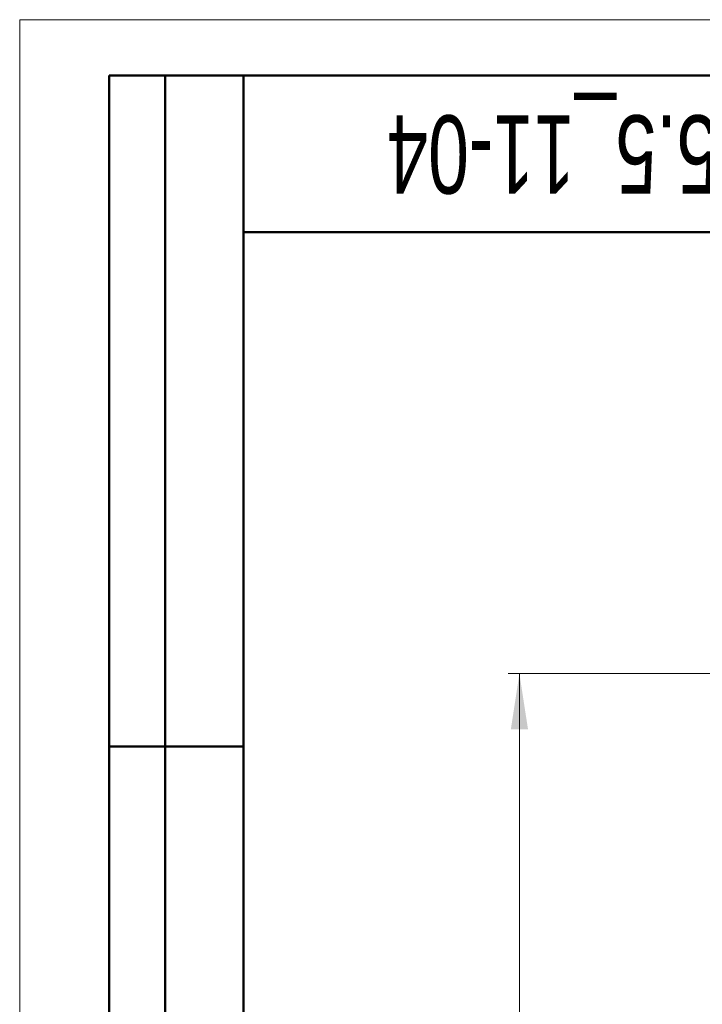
# Model space of a CAD drawing. Header units: millimetres. Extents: x 0 to 420, y 0 to 297.
# Tile 13 of 20: x 0 to 61, y 209 to 297. Entities that reach past the tile are written whole.
import ezdxf

# ---------------------------------------------------------------- set-up
doc = ezdxf.new("R2010")
doc.units = ezdxf.units.MM
doc.styles.add('SLDTEXTSTYLE0', font='TXT', dxfattribs={"width": 0.7, "bigfont": 'bigfont'})
doc.styles.add('SLDTEXTSTYLE1', font='TXT', dxfattribs={"width": 0.7})
doc.dimstyles.new('SLDDIMSTYLE0', dxfattribs={"dimtxt": 5, "dimasz": 5, "dimexe": 0, "dimexo": 0.0625, "dimgap": 1.25, "dimtad": 2, "dimdec": 1, "dimlfac": 2, "dimrnd": 1e-09, "dimzin": 12, "dimdsep": 46, "dimtxsty": 'SLDTEXTSTYLE1', "dimsah": 1, "dimcen": 0.09, "dimadec": 0, "dimazin": 3, "dimtfac": 1, "dimtdec": 3, "dimtofl": 0, "dimtmove": 0, "dimatfit": 3, "dimfxl": 1, "dimfrac": 2, "dimtolj": 1, "dimtzin": 12, "dimarcsym": 0})

# ---------------------------------------------------------------- blocks, each defined once
blk = doc.blocks.new('_D_1')
at = {"color": 7, "linetype": 'Continuous', "lineweight": 0}
for p, q in [((76.158, 238.523), (43.666, 238.523)), ((44.666, 238.523), (44.666, 84.648)), ((71.408, 84.648), (43.666, 84.648))]:
    blk.add_line(p, q, dxfattribs=at)
at = {"color": 7, "linetype": 'Continuous', "lineweight": 18}
for points in [[(44.666, 238.523), (43.897, 233.523), (45.436, 233.523)], [(44.666, 84.648), (45.436, 89.648), (43.897, 89.648)]]:
    blk.add_solid(points, dxfattribs=at)
at = {"color": 7, "linetype": 'Continuous', "lineweight": 18, "insert": (38.221, 159.985), "char_height": 5, "attachment_point": 1, "rotation": 90, "style": 'SLDTEXTSTYLE0'}
blk.add_mtext('В', dxfattribs=at)

msp = doc.modelspace()

# ---------------------------------------------------------------- linework, layer by layer
at = {"color": 7, "linetype": 'Continuous', "lineweight": 18}
for q in [(420, 297), (0, 0)]:
    msp.add_line((0, 297), q, dxfattribs=at)
at = {"color": 7, "linetype": 'Continuous', "lineweight": 50}
for p, q in [((8, 172), (8, 292)), ((20, 292), (8, 292)), ((8, 172), (8, 292)), ((13, 172), (13, 292)), ((13, 172), (13, 292)), ((20, 292), (20, 5)), ((415, 292), (20, 292)), ((20, 292), (20, 5)), ((20, 278), (90, 278)), ((8, 232), (20, 232))]:
    msp.add_line(p, q, dxfattribs=at)
at = {"color": 7, "linetype": 'Continuous', "lineweight": 25}
msp.add_line((20, 232), (8, 232), dxfattribs=at)

# ---------------------------------------------------------------- texts
at = {"color": 7, "linetype": 'Continuous', "lineweight": 0, "insert": (56.174, 281.449), "char_height": 7, "attachment_point": 2, "rotation": 180, "style": 'SLDTEXTSTYLE1'}
msp.add_mtext('SSIP-5.5_11-04', dxfattribs=at)

# ---------------------------------------------------------------- dimensions: what is measured, and where the dimension line sits
at = {"color": 7, "linetype": 'Continuous', "lineweight": 18}
dim = msp.add_linear_dim(base=(44.666, 84.648), p1=(76.168, 238.523), p2=(71.418, 84.648), angle=90, text='В', dimstyle='SLDDIMSTYLE0', dxfattribs=at)
dim.commit()
dim.dimension.update_dxf_attribs({"geometry": '_D_1', "text_midpoint": (44.666, 161.585), "dimtype": 160})

doc.saveas('drawing.dxf')
